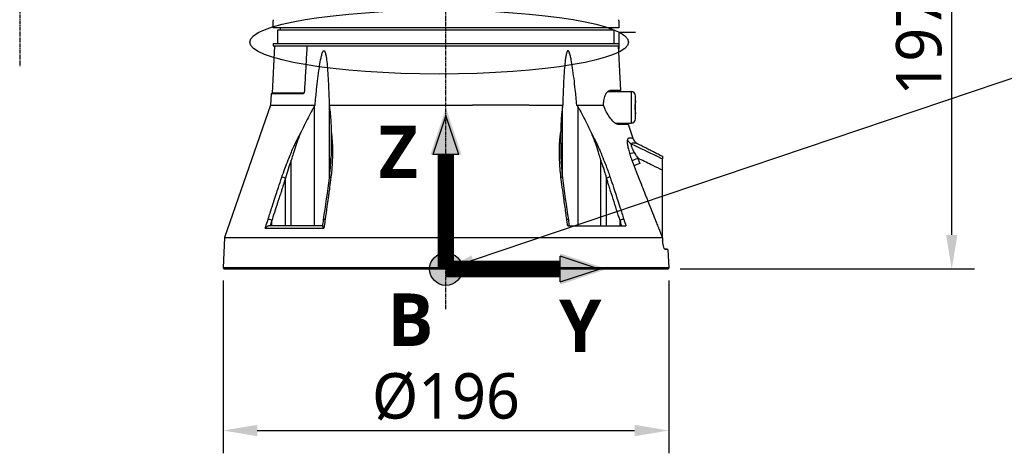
# Model space of a CAD drawing. Header units: millimetres. Extents: x 0 to 5219, y 0 to 2970.
# Tile 79 of 232: x 1860 to 2293, y 660 to 850. Entities that reach past the tile are written whole.
import ezdxf

# ---------------------------------------------------------------- set-up
doc = ezdxf.new("R2010")
doc.units = ezdxf.units.MM
doc.header["$LTSCALE"] = 0.2
doc.linetypes.add('CENTER2', pattern=[1.125, 0.75, -0.125, 0.125, -0.125])
for name, color, linetype in [('02_Center Line', 1, 'CENTER2'), ('07_Special Line2', 76, 'Continuous'), ('12_Before Rev.Num.', 5, 'Continuous'), ('13_After Rev.Num.', 6, 'Continuous')]:
    doc.layers.add(name, color=color, linetype=linetype)
doc.layers.add('14_Mark', color=7, linetype='Continuous', true_color=0xe03c31)
doc.styles.add('Rainbow-5.0 Style', font='malgunsl.ttf')
doc.dimstyles.new('Rainbow-5.0 Style', dxfattribs={"dimtxt": 4, "dimasz": 2.5, "dimexe": 1, "dimexo": 1, "dimgap": 1, "dimtad": 1, "dimdsep": 46, "dimtxsty": 'Rainbow-5.0 Style', "dimcen": 0, "dimclrd": 251, "dimclre": 251, "dimclrt": 7, "dimazin": 3, "dimtp": 0.1, "dimtm": 0.1, "dimtfac": 0.61, "dimtmove": 0, "dimatfit": 3, "dimfxl": 1, "dimlwd": -1, "dimlwe": -1, "dimarcsym": 1})
doc.dimstyles.new('Rainbow-5.0 Style$0', dxfattribs={"dimtxt": 4, "dimasz": 3, "dimexe": 2, "dimexo": 1, "dimgap": 0.8, "dimtad": 1, "dimzin": 9, "dimdsep": 46, "dimtxsty": 'Rainbow-5.0 Style', "dimcen": 0, "dimclrd": 251, "dimclre": 251, "dimclrt": 256, "dimadec": 1, "dimazin": 0, "dimtp": 0.1, "dimtm": 0.1, "dimtfac": 0.61, "dimtmove": 0, "dimatfit": 3, "dimfxl": 1, "dimlwd": -1, "dimlwe": -1, "dimarcsym": 1})

# ---------------------------------------------------------------- blocks, each defined once
blk = doc.blocks.new('A$Cff2b0858')
for p, q in [((-76, 106), (-76, 109)), ((76, 109), (76, 106)), ((76, 106), (-76, 106)), ((-74, 105), (74, 105)), ((-74, 99), (-74, 105)), ((-72.87, 106), (-72.89, 105)), ((72.87, 106), (72.89, 105)), ((74, 99), (74, 105)), ((-75.38, 98), (-76.47, 77.19)), ((-76, 99), (76, 99)), ((-76, 99), (-76, 98)), ((-76, 98), (76, 98)), ((75.79, 98), (76.82, 78.4)), ((76, 99), (76, 98)), ((76.82, 78.4), (72.08, 78.4)), ((-76.89, 77), (-77.15, 72.03)), ((-62.9, 77), (-76.89, 77)), ((-62.56, 77.19), (-76.47, 77.19)), ((71.12, 77.95), (81.4, 77.95)), ((81.4, 77.95), (81.4, 64.05)), ((83.4, 66.05), (83.4, 75.95)), ((-77.15, 72.03), (-97.38, 13.79)), ((-77.15, 72.03), (-57.57, 72.03)), ((-57.95, 71.39), (-57.95, 19)), ((-51.36, 72.03), (11.69, 72.03)), ((-51.26, 40.02), (-51.26, 71.39)), ((36.63, 72.03), (11.69, 72.03)), ((36.63, 72.03), (51.36, 72.03)), ((51.26, 40.02), (51.26, 71.39)), ((57.57, 72.03), (69.32, 72.03)), ((57.95, 71.39), (57.95, 19)), ((74.44, 64.05), (81.4, 64.05)), ((75.55, 63.6), (80.08, 63.6)), ((80.08, 63.6), (81.73, 58.85)), ((81.73, 58.85), (82.22, 57.42)), ((-68.07, 19), (-68.07, 47.76)), ((68.07, 47.76), (68.1, 47.7)), ((68.07, 19), (68.07, 47.76)), ((95.28, 13.76), (95.29, 48.34)), ((-50.12, 45.46), (-50.12, 45.46)), ((-70.65, 19), (-70.65, 39.92)), ((70.65, 19), (70.65, 39.92)), ((-51.26, 35.22), (-51.26, 35.22)), ((51.26, 35.21), (51.26, 35.22)), ((88.34, 31.01), (88.34, 31.01)), ((90.28, 26.1), (90.28, 26.1)), ((-79.48, 17.99), (-53.7, 17.99)), ((-54.21, 19), (-77.45, 19)), ((-76.56, 19), (-76.56, 21.4)), ((53.55, 19), (79.15, 19)), ((76.56, 19), (76.56, 21.4)), ((-97.38, 13.79), (-98.02, 0.5)), ((-97.38, 13.79), (95.2, 13.79)), ((95.28, 13.75), (95.28, 12.43)), ((96.39, 8.67), (96.57, 8.66)), ((97.63, 8.62), (97.43, 8.63)), ((97.63, 8.62), (98.02, 0.5)), ((-98.02, 0.5), (-97.55, 0)), ((98.02, 0.5), (-98.02, 0.5)), ((97.55, 0), (-97.55, 0)), ((-45.61, 0), (-45.61, 0)), ((-42.71, 0), (-42.71, 0)), ((-42.6, 0), (-42.6, 0)), ((26.98, 0), (26.98, 0)), ((43.67, 0), (43.67, 0)), ((57.69, 0), (57.69, 0)), ((98.02, 0.5), (97.55, 0))]:
    blk.add_line(p, q)
for centre, radius, start, end in [((-76.67, 77.2), 0.2, 270.0011, 357.0001), ((81.4, 75.95), 2, 0, 90), ((81.4, 66.05), 2, 270, 0), ((86, 58.73), 4, 199.1531, 242.944)]:
    blk.add_arc(centre, radius, start, end)
for centre, major_axis, ratio, start_param, end_param in [((-62.73, 77.2), (0, 0.2), 0.818123, 4.618617, 4.660003), ((83.47, 58.05), (3.83, -1.16), 0.925248, 3.818786, 4.47978), ((-65.04, 54.86), (-1.35, 0.65), 0.052115, 0.606922, 1.057336), ((-49.16, 54.86), (1.5, 0.1), 0.436719, 2.149999, 2.599873), ((49.16, 54.86), (-1.5, 0.09), 0.431477, 3.680016, 4.130429), ((65.27, 54.96), (1.1, 0.54), 0.051708, 5.11953, 5.637425), ((13.17, 31.41), (34.91, -89.99), 0.592261, 1.515827, 1.522233), ((84.3, 52.24), (-3.83, -1.16), 0.183199, 0.288362, 1.124417), ((85.53, 48.67), (-3.73, -1.4), 0.081475, 4.967599, 6.002006), ((86.37, 46.4), (-3.7, -1.34), 0.092176, 4.968203, 6.008214), ((-71.03, 39.88), (-1.42, 0.49), 0.108063, 4.48468, 5.706473), ((-49.77, 39.88), (-1.49, 0.17), 0.323016, 5.32621, 6.283185), ((49.77, 39.88), (1.49, 0.17), 0.323016, 0, 0.956975), ((71.03, 39.88), (-1.42, -0.49), 0.108063, 4.409098, 4.940203), ((71.03, 39.88), (-1.42, -0.49), 0.108063, 3.718305, 4.409098), ((-77.06, 21.37), (-1.43, 0.46), 0.133958, 4.39845, 5.717837), ((-52.35, 21.37), (-1.49, 0.21), 0.304914, 5.321029, 6.283185), ((52.35, 21.37), (1.49, 0.21), 0.304914, 0, 0.962156), ((77.06, 21.37), (-1.43, -0.46), 0.133958, 3.706941, 5.02644)]:
    blk.add_ellipse(centre, major_axis=major_axis, ratio=ratio, start_param=start_param, end_param=end_param)
for points, knots in [([(-76, 109.5), (-76, 109.5), (-76, 109.49), (-76, 109.47), (-76, 109.45), (-76, 109.43), (-76, 109.39), (-76, 109.36), (-76, 109.31), (-76, 109.26), (-76, 109.22), (-76, 109.16), (-76, 109.11), (-76, 109.07), (-76, 109.04), (-76, 109)], [0.5001155, 0.5001155, 0.5001155, 0.5001155, 0.6074687, 0.6074687, 0.6074687, 0.7149373, 0.7149373, 0.7149373, 0.8224074, 0.8224074, 0.8224074, 0.9298784, 0.9298784, 0.9298784, 1, 1, 1, 1]), ([(76, 109), (76, 109.06), (76, 109.11), (76, 109.17), (76, 109.22), (76, 109.27), (76, 109.31), (76, 109.36), (76, 109.39), (76, 109.42), (76, 109.45), (76, 109.48), (76, 109.49), (76, 109.5), (76, 109.5), (76, 109.5), (76, 109.5), (76, 109.5), (76, 109.5)], [0, 0, 0, 0, 0.1074687, 0.1074687, 0.1074687, 0.2149373, 0.2149373, 0.2149373, 0.3224073, 0.3224073, 0.3224073, 0.4298784, 0.4298784, 0.4298784, 0.5, 0.5, 0.5, 0.5001155, 0.5001155, 0.5001155, 0.5001155]), ([(-61.13, 98), (-61.21, 96.67), (-61.28, 95.34), (-61.36, 94.01), (-61.51, 91.35), (-61.67, 88.68), (-61.82, 86), (-61.97, 83.33), (-62.13, 80.65), (-62.28, 77.97)], [0.167015, 0.167015, 0.167015, 0.167015, 0.3333333, 0.3333333, 0.3333333, 0.6666667, 0.6666667, 0.6666667, 1, 1, 1, 1]), ([(-57.57, 72.03), (-57.35, 74.33), (-57.12, 76.6), (-56.53, 82.12), (-56.15, 85.32), (-55.53, 89.51), (-55.34, 90.69), (-55, 92.43), (-54.88, 93), (-54.61, 94.11), (-54.47, 94.64), (-54.18, 95.36), (-54.06, 95.62), (-53.88, 95.81), (-53.84, 95.85), (-53.75, 95.9), (-53.71, 95.91), (-53.63, 95.91), (-53.59, 95.9), (-53.51, 95.85), (-53.47, 95.81), (-53.3, 95.62), (-53.2, 95.36), (-52.96, 94.64), (-52.85, 94.11), (-52.65, 93), (-52.57, 92.43), (-52.35, 90.69), (-52.24, 89.51), (-51.89, 85.32), (-51.73, 82.12), (-51.5, 76.6), (-51.43, 74.33), (-51.36, 72.03)], [5.982106, 5.982106, 5.982106, 5.982106, 6.634304, 6.634304, 7.582061, 7.582061, 7.910092, 7.910092, 8.074107, 8.074107, 8.238122, 8.238122, 8.315339, 8.315339, 8.332718, 8.332718, 8.350096, 8.350096, 8.367475, 8.367475, 8.384853, 8.384853, 8.46207, 8.46207, 8.626085, 8.626085, 8.790101, 8.790101, 9.118131, 9.118131, 10.065889, 10.065889, 10.718087, 10.718087, 10.718087, 10.718087]), ([(57.57, 72.03), (57.35, 74.33), (57.12, 76.6), (56.53, 82.12), (56.15, 85.32), (55.53, 89.51), (55.34, 90.69), (55, 92.43), (54.88, 93), (54.61, 94.11), (54.47, 94.64), (54.18, 95.36), (54.06, 95.62), (53.88, 95.81), (53.84, 95.85), (53.75, 95.9), (53.71, 95.91), (53.63, 95.91), (53.59, 95.9), (53.51, 95.85), (53.47, 95.81), (53.3, 95.62), (53.2, 95.36), (52.96, 94.64), (52.85, 94.11), (52.65, 93), (52.57, 92.43), (52.35, 90.69), (52.24, 89.51), (51.89, 85.32), (51.73, 82.12), (51.5, 76.6), (51.43, 74.33), (51.36, 72.03)], [-10.718087, -10.718087, -10.718087, -10.718087, -10.065889, -10.065889, -9.118131, -9.118131, -8.790101, -8.790101, -8.626085, -8.626085, -8.46207, -8.46207, -8.384853, -8.384853, -8.367475, -8.367475, -8.350096, -8.350096, -8.332718, -8.332718, -8.315339, -8.315339, -8.238122, -8.238122, -8.074107, -8.074107, -7.910092, -7.910092, -7.582061, -7.582061, -6.634304, -6.634304, -5.982106, -5.982106, -5.982106, -5.982106]), ([(-62.28, 77.97), (-62.29, 77.86), (-62.31, 77.73), (-62.38, 77.49), (-62.43, 77.38), (-62.54, 77.2), (-62.61, 77.13), (-62.75, 77.02), (-62.83, 77), (-62.9, 77)], [-0.2992343, -0.2992343, -0.2992343, -0.2992343, -0.2640654, -0.2640654, -0.2263454, -0.2263454, -0.1886522, -0.1886522, -0.1510866, -0.1510866, -0.1510866, -0.1510866]), ([(69.32, 72.03), (69.32, 72.68), (69.37, 73.33), (69.6, 74.83), (69.82, 75.63), (70.34, 76.93), (70.68, 77.5), (71.39, 78.23), (71.75, 78.4), (72.08, 78.4)], [2.402015, 2.402015, 2.402015, 2.402015, 2.593529, 2.593529, 2.869661, 2.869661, 3.169907, 3.169907, 3.45599, 3.45599, 3.45599, 3.45599]), ([(83.4, 73.8), (83.4, 73.68), (83.38, 73.53), (83.3, 73.08), (83.25, 72.78), (83.16, 72.15), (83.13, 71.84), (83.1, 71.29), (83.1, 71.05), (83.11, 70.55), (83.12, 70.29), (83.18, 69.66), (83.24, 69.31), (83.33, 68.75), (83.37, 68.53), (83.4, 68.3), (83.4, 68.25), (83.4, 68.2)], [1.2268669, 1.2268669, 1.2268669, 1.2268669, 1.3235072, 1.3235072, 1.4458602, 1.4458602, 1.5462407, 1.5462407, 1.6187246, 1.6187246, 1.7008007, 1.7008007, 1.8260436, 1.8260436, 1.9370582, 1.9370582, 1.9761784, 1.9761784, 1.9761784, 1.9761784]), ([(-57.95, 71.39), (-58.1, 71.14), (-58.25, 70.89), (-59.64, 68.47), (-60.82, 66.21), (-62.54, 62.68), (-63.11, 61.46), (-63.67, 60.23)], [-6.98839, -6.98839, -6.98839, -6.98839, -6.901908, -6.901908, -6.146186, -6.146186, -5.758936, -5.758936, -5.758936, -5.758936]), ([(-51.26, 71.39), (-51.23, 71.14), (-51.19, 70.89), (-50.88, 68.47), (-50.69, 66.21), (-50.53, 62.68), (-50.49, 61.46), (-50.47, 60.23)], [10.331972, 10.331972, 10.331972, 10.331972, 10.418454, 10.418454, 11.174175, 11.174175, 11.561438, 11.561438, 11.561438, 11.561438]), ([(51.26, 71.39), (51.23, 71.14), (51.19, 70.89), (50.88, 68.47), (50.69, 66.21), (50.53, 62.68), (50.49, 61.47), (50.47, 60.24)], [-6.98839, -6.98839, -6.98839, -6.98839, -6.901908, -6.901908, -6.146186, -6.146186, -5.759883, -5.759883, -5.759883, -5.759883]), ([(57.95, 71.39), (58.1, 71.14), (58.25, 70.89), (59.64, 68.47), (60.82, 66.21), (62.54, 62.68), (63.11, 61.46), (63.67, 60.24)], [10.331972, 10.331972, 10.331972, 10.331972, 10.418454, 10.418454, 11.174175, 11.174175, 11.561016, 11.561016, 11.561016, 11.561016]), ([(75.55, 63.6), (75.44, 63.6), (75.33, 63.62), (74.81, 63.77), (74.31, 64.1), (73.22, 65.1), (72.64, 65.78), (71.58, 67.24), (71.02, 68.14), (70.05, 70.05), (69.62, 71.06), (69.32, 72.03)], [1.079754, 1.079754, 1.079754, 1.079754, 1.171769, 1.171769, 1.492557, 1.492557, 1.813345, 1.813345, 2.128853, 2.128853, 2.434967, 2.434967, 2.434967, 2.434967]), ([(-66.17, 55.35), (-65.77, 56.17), (-65.37, 57), (-64.95, 57.81), (-64.54, 58.62), (-64.11, 59.43), (-63.67, 60.23)], [0, 0, 0, 0, 0.499875, 0.499875, 0.499875, 1, 1, 1, 1]), ([(-63.67, 60.23), (-64.05, 59.4), (-64.42, 58.55), (-65.1, 56.86), (-65.44, 55.97), (-65.73, 55.11)], [0.0000001, 0.0000001, 0.0000001, 0.0000001, 0.2749921, 0.2749921, 0.5476443, 0.5476443, 0.5476443, 0.5476443]), ([(-50.47, 60.23), (-50.36, 59.43), (-50.28, 58.63), (-50.2, 57.81), (-50.13, 57), (-50.06, 56.18), (-50.01, 55.36)], [0, 0, 0, 0, 0.5005634, 0.5005634, 0.5005634, 1, 1, 1, 1]), ([(-50.47, 60.23), (-50.45, 59.4), (-50.45, 58.55), (-50.45, 56.86), (-50.45, 55.97), (-50.46, 55.12)], [-0.5445996, -0.5445996, -0.5445996, -0.5445996, -0.2712223, -0.2712223, -0.0000015, -0.0000015, -0.0000015, -0.0000015]), ([(50.01, 55.35), (50.06, 56.18), (50.13, 57), (50.2, 57.81), (50.28, 58.63), (50.36, 59.44), (50.47, 60.24)], [0, 0, 0, 0, 0.499876, 0.499876, 0.499876, 1, 1, 1, 1]), ([(50.47, 60.24), (50.45, 59.41), (50.45, 58.55), (50.45, 56.86), (50.45, 55.97), (50.46, 55.11)], [0.0000001, 0.0000001, 0.0000001, 0.0000001, 0.2754495, 0.2754495, 0.548569, 0.548569, 0.548569, 0.548569]), ([(63.67, 60.24), (64.05, 59.4), (64.42, 58.55), (65.1, 56.86), (65.43, 55.98), (65.73, 55.12)], [-0.542815, -0.542815, -0.542815, -0.542815, -0.2712747, -0.2712747, -0.0000024, -0.0000024, -0.0000024, -0.0000024]), ([(79.81, 56.74), (79.8, 56.71), (79.79, 56.68), (79.79, 56.65), (79.76, 56.55), (79.75, 56.43), (79.73, 56.3), (79.72, 56.16), (79.72, 56.02), (79.72, 55.87), (79.72, 55.71), (79.73, 55.54), (79.74, 55.35), (79.74, 55.3), (79.75, 55.24), (79.76, 55.18), (79.77, 55.07), (79.78, 54.96), (79.79, 54.84), (79.8, 54.81), (79.8, 54.77), (79.81, 54.74), (79.84, 54.51), (79.88, 54.26), (79.93, 53.99), (79.98, 53.72), (80.04, 53.43), (80.11, 53.11), (80.18, 52.79), (80.27, 52.44), (80.37, 52.07), (80.46, 51.71), (80.57, 51.34), (80.69, 50.93)], [0, 0, 0, 0, 0.033073, 0.033073, 0.033073, 0.156472, 0.156472, 0.156472, 0.278858, 0.278858, 0.278858, 0.399242, 0.399242, 0.399242, 0.434783, 0.434783, 0.434783, 0.5, 0.5, 0.5, 0.518952, 0.518952, 0.518952, 0.640378, 0.640378, 0.640378, 0.763037, 0.763037, 0.763037, 0.88506, 0.88506, 0.88506, 1, 1, 1, 1]), ([(82.22, 57.42), (82.22, 57.42), (82.2, 57.42), (82.15, 57.42), (82.12, 57.42), (82.09, 57.42), (82.05, 57.43), (82.03, 57.43), (82.01, 57.43), (81.98, 57.43), (81.97, 57.43), (81.96, 57.43), (81.95, 57.43), (81.94, 57.43), (81.92, 57.43), (81.91, 57.43), (81.88, 57.43), (81.84, 57.43), (81.8, 57.44), (81.78, 57.44), (81.76, 57.44), (81.73, 57.44), (81.71, 57.44), (81.68, 57.44), (81.66, 57.44), (81.57, 57.44), (81.48, 57.44), (81.4, 57.45), (81.38, 57.45), (81.36, 57.45), (81.34, 57.45), (81.33, 57.45), (81.32, 57.45), (81.31, 57.45), (81.3, 57.45), (81.3, 57.45), (81.28, 57.46), (81.24, 57.46), (81.21, 57.46), (81.19, 57.47), (81.18, 57.47), (81.17, 57.47), (81.16, 57.47), (81.16, 57.47), (81.16, 57.47), (81.16, 57.47), (81.15, 57.47), (81.15, 57.47), (81.15, 57.47), (81.15, 57.47), (81.15, 57.47), (81.15, 57.47), (81.15, 57.47), (81.15, 57.47), (81.15, 57.47), (81.1, 57.48), (81.04, 57.49), (80.98, 57.49), (80.96, 57.5), (80.93, 57.5), (80.9, 57.5), (80.88, 57.51), (80.87, 57.51), (80.85, 57.51), (80.84, 57.51), (80.83, 57.51), (80.81, 57.51), (80.76, 57.51), (80.72, 57.51), (80.68, 57.51), (80.66, 57.51), (80.64, 57.51), (80.62, 57.51), (80.61, 57.51), (80.6, 57.51), (80.57, 57.51), (80.49, 57.5), (80.39, 57.48), (80.29, 57.44), (80.25, 57.42), (80.2, 57.38), (80.15, 57.34), (80.13, 57.32), (80.1, 57.3), (80.08, 57.28), (80.06, 57.25), (80.03, 57.22), (80.01, 57.2), (79.99, 57.16), (79.94, 57.08), (79.9, 56.99), (79.86, 56.91), (79.83, 56.82), (79.81, 56.74)], [0, 0, 0, 0, 0.125, 0.125, 0.125, 0.1875, 0.1875, 0.1875, 0.21875, 0.21875, 0.21875, 0.234375, 0.234375, 0.234375, 0.25, 0.25, 0.25, 0.3125, 0.3125, 0.3125, 0.34375, 0.34375, 0.34375, 0.375, 0.375, 0.375, 0.5, 0.5, 0.5, 0.53125, 0.53125, 0.53125, 0.546875, 0.546875, 0.546875, 0.5625, 0.5625, 0.5625, 0.59375, 0.59375, 0.59375, 0.609375, 0.609375, 0.609375, 0.6171875, 0.6171875, 0.6171875, 0.6196289, 0.6196289, 0.6196289, 0.6220703, 0.6220703, 0.6220703, 0.625, 0.625, 0.625, 0.6875, 0.6875, 0.6875, 0.71875, 0.71875, 0.71875, 0.734375, 0.734375, 0.734375, 0.75, 0.75, 0.75, 0.78125, 0.78125, 0.78125, 0.796875, 0.796875, 0.796875, 0.8125, 0.8125, 0.8125, 0.875, 0.875, 0.875, 0.90625, 0.90625, 0.90625, 0.921875, 0.921875, 0.921875, 0.9375, 0.9375, 0.9375, 0.96875, 0.96875, 0.96875, 0.9999999, 0.9999999, 0.9999999, 0.9999999]), ([(-72.19, 40.38), (-71.31, 42.91), (-70.39, 45.44), (-69.39, 47.94), (-68.68, 49.73), (-67.93, 51.52), (-67.14, 53.28), (-66.82, 53.98), (-66.5, 54.67), (-66.17, 55.35)], [0, 0, 0, 0, 0.499826, 0.499826, 0.499826, 0.858832, 0.858832, 0.858832, 1, 1, 1, 1]), ([(-65.73, 55.11), (-66.16, 53.9), (-66.54, 52.69), (-67.26, 50.36), (-67.53, 49.44), (-67.81, 48.54), (-67.87, 48.35), (-67.98, 48.03), (-68.03, 47.89), (-68.07, 47.76)], [0.0000003, 0.0000003, 0.0000003, 0.0000003, 0.385971, 0.385971, 0.7217999, 0.7217999, 0.8108706, 0.8108706, 0.8732307, 0.8732307, 0.8732307, 0.8732307]), ([(-50.46, 55.12), (-50.48, 53.93), (-50.5, 52.67), (-50.55, 50.32), (-50.58, 49.38), (-50.6, 48.68), (-50.6, 48.67), (-50.6, 48.67)], [-0.5643199, -0.5643199, -0.5643199, -0.5643199, -0.3213467, -0.3213467, -0.0964507, -0.0964507, -0.0954746, -0.0954746, -0.0954746, -0.0954746]), ([(-50.01, 55.36), (-49.98, 54.78), (-49.95, 54.19), (-49.93, 53.6), (-49.91, 52.99), (-49.9, 52.37), (-49.9, 51.75), (-49.89, 50.5), (-49.92, 49.25), (-49.98, 47.99), (-50.04, 46.52), (-50.13, 45.05), (-50.26, 43.57), (-50.35, 42.51), (-50.46, 41.44), (-50.58, 40.38)], [0, 0, 0, 0, 0.1198746, 0.1198746, 0.1198746, 0.2457225, 0.2457225, 0.2457225, 0.4973048, 0.4973048, 0.4973048, 0.7896386, 0.7896386, 0.7896386, 1, 1, 1, 1]), ([(50.58, 40.38), (50.29, 42.91), (50.09, 45.43), (49.98, 47.94), (49.87, 50.44), (49.86, 52.92), (50.01, 55.35)], [0, 0, 0, 0, 0.499739, 0.499739, 0.499739, 1, 1, 1, 1]), ([(50.46, 55.11), (50.48, 53.9), (50.5, 52.69), (50.55, 50.36), (50.58, 49.43), (50.6, 48.72), (50.6, 48.71), (50.6, 48.7)], [0.0000003, 0.0000003, 0.0000003, 0.0000003, 0.3859946, 0.3859946, 0.7222348, 0.7222348, 0.7268017, 0.7268017, 0.7268017, 0.7268017]), ([(65.73, 55.12), (66.14, 53.95), (66.55, 52.66), (67.27, 50.34), (67.53, 49.45), (67.82, 48.53), (67.88, 48.34), (67.98, 48.02), (68.03, 47.89), (68.07, 47.76)], [-0.5896878, -0.5896878, -0.5896878, -0.5896878, -0.3346623, -0.3346623, -0.1007953, -0.1007953, -0.0408483, -0.0408483, 0, 0, 0, 0]), ([(66.17, 55.36), (66.45, 54.78), (66.72, 54.19), (66.99, 53.6), (67.27, 52.99), (67.55, 52.37), (67.82, 51.75), (68.36, 50.5), (68.87, 49.25), (69.37, 47.99), (70.08, 46.21), (70.76, 44.42), (71.4, 42.62)], [0, 0, 0, 0, 0.1198668, 0.1198668, 0.1198668, 0.2457072, 0.2457072, 0.2457072, 0.4972778, 0.4972778, 0.4972778, 0.8526404, 0.8526404, 0.8526404, 0.8526404]), ([(81.54, 54.87), (81.47, 54.77), (81.44, 54.63), (81.45, 54.44), (81.45, 54.25), (81.49, 54.05), (81.58, 53.74), (81.67, 53.44), (81.79, 53.12), (82, 52.67), (82.21, 52.22), (82.49, 51.69), (82.84, 51.11)], [0, 0, 0, 0, 0.25, 0.25, 0.25, 0.5, 0.5, 0.5, 0.75, 0.75, 0.75, 1, 1, 1, 1]), ([(84.18, 55.17), (84.18, 55.17), (84.18, 55.17), (84.18, 55.17), (84.18, 55.17), (84.17, 55.17), (84.15, 55.17), (84.14, 55.17), (84.12, 55.17), (84.1, 55.17), (84.1, 55.17), (84.1, 55.17), (84.1, 55.17), (84.08, 55.17), (84.06, 55.18), (84.03, 55.18), (84.02, 55.18), (84.01, 55.18), (84, 55.18), (83.98, 55.18), (83.97, 55.18), (83.95, 55.18), (83.94, 55.18), (83.94, 55.18), (83.93, 55.18), (83.92, 55.18), (83.91, 55.18), (83.89, 55.18), (83.88, 55.19), (83.86, 55.19), (83.85, 55.19), (83.82, 55.19), (83.79, 55.19), (83.75, 55.19), (83.72, 55.19), (83.69, 55.2), (83.65, 55.2), (83.63, 55.2), (83.61, 55.2), (83.59, 55.2), (83.58, 55.2), (83.56, 55.2), (83.55, 55.2), (83.52, 55.2), (83.48, 55.2), (83.45, 55.21), (83.41, 55.21), (83.38, 55.21), (83.35, 55.21), (83.34, 55.21), (83.32, 55.21), (83.31, 55.21), (83.29, 55.21), (83.27, 55.21), (83.25, 55.22), (83.22, 55.22), (83.2, 55.22), (83.17, 55.22), (83.17, 55.22), (83.16, 55.22), (83.15, 55.22), (83.14, 55.23), (83.12, 55.23), (83.11, 55.23), (83.09, 55.23), (83.07, 55.23), (83.05, 55.24), (83.05, 55.24), (83.05, 55.24), (83.05, 55.24), (83.01, 55.24), (82.97, 55.25), (82.93, 55.25), (82.92, 55.26), (82.9, 55.26), (82.88, 55.26), (82.85, 55.26), (82.82, 55.27), (82.79, 55.27), (82.79, 55.27), (82.79, 55.27), (82.78, 55.27), (82.75, 55.28), (82.72, 55.28), (82.68, 55.29), (82.66, 55.29), (82.65, 55.29), (82.63, 55.29), (82.56, 55.3), (82.49, 55.3), (82.43, 55.3), (82.43, 55.3), (82.43, 55.3), (82.42, 55.3), (82.39, 55.3), (82.34, 55.3), (82.29, 55.3), (82.26, 55.3), (82.23, 55.3), (82.2, 55.29), (82.17, 55.29), (82.15, 55.29), (82.11, 55.28), (82.06, 55.27), (82.03, 55.26), (82, 55.25), (81.98, 55.25), (81.97, 55.25), (81.96, 55.24), (81.96, 55.24), (81.95, 55.24), (81.95, 55.24), (81.95, 55.24), (81.94, 55.24), (81.94, 55.23), (81.88, 55.21), (81.83, 55.19), (81.78, 55.15), (81.76, 55.14), (81.74, 55.12), (81.72, 55.11), (81.65, 55.04), (81.59, 54.97), (81.54, 54.89), (81.54, 54.88), (81.54, 54.88), (81.54, 54.87)], [0.0000168, 0.0000168, 0.0000168, 0.0000168, 0.0203023, 0.0203023, 0.0203023, 0.0754814, 0.0754814, 0.0754814, 0.125, 0.125, 0.125, 0.1255, 0.1255, 0.1255, 0.170881, 0.170881, 0.170881, 0.1875, 0.1875, 0.1875, 0.2121861, 0.2121861, 0.2121861, 0.21875, 0.21875, 0.21875, 0.234375, 0.234375, 0.234375, 0.25, 0.25, 0.25, 0.2982721, 0.2982721, 0.2982721, 0.3445301, 0.3445301, 0.3445301, 0.375, 0.375, 0.375, 0.3939691, 0.3939691, 0.3939691, 0.4409288, 0.4409288, 0.4409288, 0.4846804, 0.4846804, 0.4846804, 0.5, 0.5, 0.5, 0.5276863, 0.5276863, 0.5276863, 0.5625, 0.5625, 0.5625, 0.5728198, 0.5728198, 0.5728198, 0.59375, 0.59375, 0.59375, 0.6233696, 0.6233696, 0.6233696, 0.625, 0.625, 0.625, 0.6683553, 0.6683553, 0.6683553, 0.6875, 0.6875, 0.6875, 0.7155288, 0.7155288, 0.7155288, 0.71875, 0.71875, 0.71875, 0.75, 0.75, 0.75, 0.7616806, 0.7616806, 0.7616806, 0.8097504, 0.8097504, 0.8097504, 0.8125, 0.8125, 0.8125, 0.84375, 0.84375, 0.84375, 0.859375, 0.859375, 0.859375, 0.875, 0.875, 0.875, 0.890625, 0.890625, 0.890625, 0.8984375, 0.8984375, 0.8984375, 0.9023437, 0.9023437, 0.9023437, 0.90625, 0.90625, 0.90625, 0.9375, 0.9375, 0.9375, 0.9500091, 0.9500091, 0.9500091, 0.9971279, 0.9971279, 0.9971279, 0.9999997, 0.9999997, 0.9999997, 0.9999997]), ([(95.29, 48.34), (94.52, 48.7), (93.76, 49.06), (92.99, 49.42), (89.17, 51.22), (85.35, 53.03), (81.54, 54.87)], [0, 0, 0, 0, 0.1670722, 0.1670722, 0.1670722, 0.9999999, 0.9999999, 0.9999999, 0.9999999]), ([(84.18, 55.17), (84.56, 54.98), (85.6, 54.45), (87.31, 53.58), (89.3, 52.56), (91.3, 51.55), (93.29, 50.53), (94.62, 49.86), (95.29, 49.52)], [0, 0, 0, 0, 0.101568, 0.28125, 0.460931, 0.640613, 0.820295, 1, 1, 1, 1]), ([(-68.07, 47.76), (-68.54, 46.46), (-68.98, 45.16), (-69.84, 42.55), (-70.25, 41.24), (-70.65, 39.92)], [0, 0, 0, 0, 0.4162532, 0.4162532, 0.8334528, 0.8334528, 0.8334528, 0.8334528]), ([(80.69, 50.93), (80.8, 50.58), (80.91, 50.22), (81.04, 49.85), (81.16, 49.47), (81.3, 49.09), (81.44, 48.68), (81.59, 48.28), (81.75, 47.85), (81.92, 47.41)], [0.0000089, 0.0000089, 0.0000089, 0.0000089, 0.3333333, 0.3333333, 0.3333333, 0.6666667, 0.6666667, 0.6666667, 1, 1, 1, 1]), ([(82.84, 51.11), (82.98, 50.88), (83.14, 50.61), (83.31, 50.35), (83.4, 50.22), (83.49, 50.08), (83.57, 49.95), (83.66, 49.81), (83.75, 49.67), (83.85, 49.52), (84.04, 49.25), (84.25, 48.94), (84.48, 48.61)], [0, 0, 0, 0, 0.328885, 0.328885, 0.328885, 0.5, 0.5, 0.5, 0.673833, 0.673833, 0.673833, 1, 1, 1, 1]), ([(95.29, 43.37), (93.84, 44.07), (92.43, 44.76), (91.04, 45.43), (89, 46.42), (87.01, 47.38), (85.08, 48.32), (84.88, 48.42), (84.68, 48.52), (84.48, 48.61)], [0, 0, 0, 0, 0.3806895, 0.3806895, 0.3806895, 0.9413102, 0.9413102, 0.9413102, 1, 1, 1, 1]), ([(95.29, 49.52), (95.29, 49.52), (95.29, 49.51), (95.29, 49.49), (95.29, 49.48), (95.29, 49.45), (95.29, 49.42), (95.29, 49.38), (95.29, 49.34), (95.29, 49.29), (95.29, 49.29), (95.29, 49.29), (95.29, 49.29), (95.29, 49.23), (95.29, 49.17), (95.29, 49.11), (95.29, 49.08), (95.29, 49.06), (95.29, 49.02), (95.29, 48.99), (95.29, 48.95), (95.29, 48.89), (95.29, 48.8), (95.29, 48.66), (95.29, 48.34)], [0, 0, 0, 0, 0.167585, 0.167585, 0.167585, 0.335224, 0.335224, 0.335224, 0.5, 0.5, 0.5, 0.502873, 0.502873, 0.502873, 0.670529, 0.670529, 0.670529, 0.75, 0.75, 0.75, 0.838181, 0.838181, 0.838181, 1, 1, 1, 1]), ([(68.3, 47.12), (68.38, 46.91), (68.46, 46.66), (68.61, 46.22), (68.69, 46), (68.75, 45.82), (68.8, 45.67), (68.83, 45.6), (68.85, 45.53), (68.87, 45.47), (68.89, 45.41), (68.89, 45.4), (68.92, 45.33), (69.03, 45.01), (69.13, 44.71), (69.23, 44.41), (69.28, 44.26), (69.33, 44.11), (69.38, 43.96), (69.43, 43.82), (69.48, 43.64), (69.52, 43.53), (69.59, 43.31), (69.68, 43.05), (69.77, 42.75), (69.87, 42.45), (69.96, 42.15), (70.1, 41.73), (70.16, 41.52), (70.22, 41.34), (70.27, 41.19), (70.29, 41.11), (70.31, 41.04), (70.33, 40.98), (70.35, 40.92), (70.35, 40.91), (70.38, 40.83), (70.48, 40.5), (70.56, 40.22), (70.65, 39.92)], [0.0000001, 0.0000001, 0.0000001, 0.0000001, 0.125, 0.125, 0.125, 0.1875, 0.1875, 0.1875, 0.21875, 0.21875, 0.21875, 0.25, 0.25, 0.25, 0.375, 0.375, 0.375, 0.4375, 0.4375, 0.4375, 0.5, 0.5, 0.5, 0.625, 0.625, 0.625, 0.75, 0.75, 0.75, 0.8125, 0.8125, 0.8125, 0.84375, 0.84375, 0.84375, 0.875, 0.875, 0.875, 1, 1, 1, 1]), ([(81.92, 47.41), (82.01, 47.17), (82.11, 46.93), (82.2, 46.68), (82.3, 46.44), (82.39, 46.19), (82.49, 45.95), (82.58, 45.7), (82.68, 45.45), (82.78, 45.2)], [0, 0, 0, 0, 0.3333333, 0.3333333, 0.3333333, 0.6666667, 0.6666667, 0.6666667, 1, 1, 1, 1]), ([(82.78, 45.2), (84.03, 41.98), (85.16, 39.07), (86.19, 36.46), (86.7, 35.16), (87.18, 33.94), (87.63, 32.79), (87.86, 32.21), (88.08, 31.66), (88.29, 31.12), (88.4, 30.85), (88.5, 30.59), (88.6, 30.33), (88.66, 30.2), (88.71, 30.08), (88.76, 29.95), (88.81, 29.82), (88.84, 29.74), (88.91, 29.57), (89.95, 26.94), (90.97, 24.37), (92.03, 21.71), (92.29, 21.05), (92.56, 20.38), (92.82, 19.72), (92.96, 19.39), (93.09, 19.06), (93.22, 18.73), (93.29, 18.56), (93.35, 18.4), (93.42, 18.23), (93.45, 18.15), (93.49, 18.07), (93.52, 17.98), (93.55, 17.9), (93.57, 17.84), (93.62, 17.73), (93.79, 17.3), (93.95, 16.91), (94.08, 16.58), (94.15, 16.41), (94.21, 16.26), (94.26, 16.12), (94.29, 16.05), (94.32, 15.98), (94.34, 15.92), (94.36, 15.89), (94.37, 15.86), (94.38, 15.83), (94.39, 15.8), (94.39, 15.79), (94.42, 15.74), (94.51, 15.52), (94.58, 15.32), (94.65, 15.16), (94.68, 15.07), (94.71, 15), (94.74, 14.93), (94.75, 14.89), (94.77, 14.86), (94.78, 14.83), (94.79, 14.8), (94.79, 14.8), (94.82, 14.74), (94.86, 14.63), (94.9, 14.54), (94.93, 14.45), (94.95, 14.41), (94.96, 14.37), (94.98, 14.34), (94.99, 14.3), (94.99, 14.3), (95.02, 14.24), (95.06, 14.13), (95.07, 14.1), (95.12, 14), (95.15, 13.91), (95.18, 13.84), (95.28, 13.75)], [0.0000016, 0.0000016, 0.0000016, 0.0000016, 0.25, 0.25, 0.25, 0.375, 0.375, 0.375, 0.4375, 0.4375, 0.4375, 0.46875, 0.46875, 0.46875, 0.484375, 0.484375, 0.484375, 0.5, 0.5, 0.5, 0.75, 0.75, 0.75, 0.8125, 0.8125, 0.8125, 0.84375, 0.84375, 0.84375, 0.859375, 0.859375, 0.859375, 0.8671875, 0.8671875, 0.8671875, 0.875, 0.875, 0.875, 0.90625, 0.90625, 0.90625, 0.921875, 0.921875, 0.921875, 0.9296875, 0.9296875, 0.9296875, 0.9335938, 0.9335938, 0.9335938, 0.9375, 0.9375, 0.9375, 0.953125, 0.953125, 0.953125, 0.9609375, 0.9609375, 0.9609375, 0.9648438, 0.9648438, 0.9648438, 0.96875, 0.96875, 0.96875, 0.9765625, 0.9765625, 0.9765625, 0.9804688, 0.9804688, 0.9804688, 0.984375, 0.984375, 0.984375, 0.9921875, 0.9921875, 0.9921875, 0.99842, 0.99842, 0.99842, 0.99842]), ([(-78.23, 21.86), (-77.64, 23.68), (-77.04, 25.51), (-76.45, 27.34), (-76.04, 28.6), (-75.63, 29.86), (-75.23, 31.12), (-75.04, 31.68), (-74.86, 32.25), (-74.68, 32.81), (-74.36, 33.79), (-74.04, 34.77), (-73.72, 35.75), (-73.22, 37.29), (-72.72, 38.84), (-72.19, 40.38)], [0, 0, 0, 0, 0.295731, 0.295731, 0.295731, 0.499995, 0.499995, 0.499995, 0.591463, 0.591463, 0.591463, 0.749983, 0.749983, 0.749983, 1, 1, 1, 1]), ([(-70.65, 39.92), (-70.84, 39.31), (-71.02, 38.7), (-71.38, 37.48), (-71.57, 36.87), (-71.89, 35.83), (-72.01, 35.46), (-72.31, 34.5), (-72.49, 33.96), (-72.9, 32.69), (-73.14, 31.97), (-73.44, 31.03), (-73.55, 30.7), (-73.62, 30.47), (-73.69, 30.28), (-74.66, 27.27), (-75.57, 24.46), (-76.5, 21.57), (-76.53, 21.49), (-76.56, 21.4)], [0, 0, 0, 0, 0.192031, 0.192031, 0.384909, 0.384909, 0.522423, 0.522423, 0.70214, 0.70214, 0.941762, 0.941762, 1.012905, 1.012905, 1.368312, 1.368312, 6.545985, 6.545985, 6.697091, 6.697091, 6.697091, 6.697091]), ([(-50.58, 40.38), (-50.76, 38.84), (-50.97, 37.29), (-51.19, 35.75), (-51.32, 34.84), (-51.45, 33.92), (-51.57, 33.01), (-51.66, 32.38), (-51.75, 31.75), (-51.84, 31.12), (-52.02, 29.89), (-52.19, 28.66), (-52.36, 27.43), (-52.63, 25.57), (-52.89, 23.72), (-53.15, 21.86)], [0, 0, 0, 0, 0.250016, 0.250016, 0.250016, 0.398143, 0.398143, 0.398143, 0.500005, 0.500005, 0.500005, 0.699072, 0.699072, 0.699072, 1, 1, 1, 1]), ([(53.15, 21.86), (53.02, 22.8), (52.88, 23.74), (52.75, 24.69), (52.45, 26.83), (52.15, 28.98), (51.84, 31.12), (51.62, 32.66), (51.4, 34.21), (51.19, 35.75), (51.17, 35.83), (51.16, 35.92), (51.15, 36), (50.95, 37.46), (50.75, 38.92), (50.58, 40.38)], [0, 0, 0, 0, 0.152677, 0.152677, 0.152677, 0.499986, 0.499986, 0.499986, 0.749983, 0.749983, 0.749983, 0.763385, 0.763385, 0.763385, 1, 1, 1, 1]), ([(71.4, 37.47), (71.23, 38.02), (71.06, 38.58), (70.89, 39.13), (70.81, 39.4), (70.73, 39.66), (70.65, 39.92)], [0.8672896, 0.8672896, 0.8672896, 0.8672896, 0.9572706, 0.9572706, 0.9572706, 1, 1, 1, 1]), ([(72.19, 40.38), (72.72, 38.84), (73.22, 37.29), (73.72, 35.75), (74.08, 34.65), (74.44, 33.54), (74.8, 32.44), (74.94, 32), (75.08, 31.56), (75.23, 31.12), (75.66, 29.8), (76.08, 28.47), (76.51, 27.15), (77.09, 25.38), (77.66, 23.62), (78.23, 21.86)], [0, 0, 0, 0, 0.250019, 0.250019, 0.250019, 0.428779, 0.428779, 0.428779, 0.500005, 0.500005, 0.500005, 0.71439, 0.71439, 0.71439, 1, 1, 1, 1]), ([(76.56, 21.4), (75.56, 24.49), (74.56, 27.58), (73.57, 30.66), (73.07, 32.21), (72.56, 33.76), (72.07, 35.31), (71.84, 36.03), (71.62, 36.75), (71.4, 37.47)], [0, 0, 0, 0, 0.5, 0.5, 0.5, 0.7507455, 0.7507455, 0.7507455, 0.8672896, 0.8672896, 0.8672896, 0.8672896]), ([(-79.48, 17.99), (-79.17, 18.94), (-78.87, 19.88), (-78.56, 20.82), (-78.45, 21.17), (-78.34, 21.51), (-78.23, 21.86)], [0, 0, 0, 0, 0.731791, 0.731791, 0.731791, 1, 1, 1, 1]), ([(-53.15, 21.86), (-53.28, 20.91), (-53.42, 19.97), (-53.55, 19.03), (-53.6, 18.68), (-53.65, 18.34), (-53.7, 17.99)], [0, 0, 0, 0, 0.731794, 0.731794, 0.731794, 1, 1, 1, 1]), ([(53.55, 19), (53.47, 19.61), (53.38, 20.21), (53.3, 20.82), (53.25, 21.17), (53.2, 21.51), (53.15, 21.86)], [0, 0, 0, 0, 0.637195, 0.637195, 0.637195, 1, 1, 1, 1]), ([(-77.45, 19), (-77.63, 19), (-77.82, 18.97), (-78.21, 18.86), (-78.41, 18.77), (-78.77, 18.58), (-78.93, 18.48), (-79.22, 18.25), (-79.36, 18.12), (-79.48, 18), (-79.48, 17.99), (-79.48, 17.99)], [0.000001, 0.000001, 0.000001, 0.000001, 0.0570155, 0.0570155, 0.1206061, 0.1206061, 0.1807381, 0.1807381, 0.239696, 0.239696, 0.2404159, 0.2404159, 0.2404159, 0.2404159]), ([(-77.02, 19), (-76.97, 19.37), (-76.91, 19.79), (-76.81, 20.38), (-76.77, 20.61), (-76.67, 21.03), (-76.63, 21.17), (-76.59, 21.31)], [0.000001, 0.000001, 0.000001, 0.000001, 0.1122745, 0.1122745, 0.17648, 0.17648, 0.2367155, 0.2367155, 0.2367155, 0.2367155]), ([(-76.56, 21.4), (-76.56, 21.39), (-76.57, 21.37), (-76.58, 21.34), (-76.58, 21.32), (-76.59, 21.31)], [0, 0, 0, 0, 0.00568081, 0.00568081, 0.01137127, 0.01137127, 0.01137127, 0.01137127]), ([(-53.7, 17.99), (-53.7, 17.99), (-53.7, 18), (-53.8, 18.12), (-53.88, 18.25), (-54.03, 18.48), (-54.09, 18.58), (-54.18, 18.77), (-54.21, 18.86), (-54.22, 18.93), (-54.22, 18.93), (-54.21, 18.94)], [-0.0007263, -0.0007263, -0.0007263, -0.0007263, 0, 0, 0.0594766, 0.0594766, 0.1201375, 0.1201375, 0.1842876, 0.1842876, 0.1946755, 0.1946755, 0.1946755, 0.1946755]), ([(76.56, 21.4), (76.61, 21.25), (76.66, 21.1), (76.76, 20.65), (76.8, 20.42), (76.91, 19.83), (76.97, 19.38), (77.02, 19)], [0, 0, 0, 0, 0.0488335, 0.0488335, 0.0915095, 0.0915095, 0.1713664, 0.1713664, 0.1713664, 0.1713664]), ([(96.39, 8.67), (96.38, 8.67), (96.38, 8.67), (96.27, 8.69), (96.15, 8.82), (95.91, 9.32), (95.78, 9.69), (95.57, 10.51), (95.47, 11.02), (95.35, 11.86), (95.31, 12.14), (95.28, 12.43)], [0.6897537, 0.6897537, 0.6897537, 0.6897537, 0.7040014, 0.7040014, 0.8899889, 0.8899889, 1.0759765, 1.0759765, 1.2524435, 1.2524435, 1.3381663, 1.3381663, 1.3381663, 1.3381663]), ([(97.14, 8.68), (97.23, 8.68), (97.31, 8.66), (97.4, 8.64), (97.42, 8.64), (97.45, 8.63)], [-0.9843036, -0.9843036, -0.9843036, -0.9843036, -0.7195607, -0.7195607, -0.6060647, -0.6060647, -0.6060647, -0.6060647]), ([(97.63, 8.62), (97.63, 8.62), (97.54, 8.62), (97.28, 8.65), (97.17, 8.66), (96.88, 8.65), (96.73, 8.63), (96.57, 8.66)], [-1.174947, -1.174947, -1.174947, -1.174947, -0.604639, -0.604639, -0.322164, -0.322164, -0.000006, -0.000006, -0.000006, -0.000006])]:
    blk.add_open_spline(points, degree=3, knots=knots)
for points in [[(-62.56, 77.19), (-62.56, 77.19), (-62.56, 77.19), (-62.56, 77.19)], [(-57.95, 71.39), (-57.83, 71.61), (-57.7, 71.82), (-57.57, 72.03)], [(-51.36, 72.03), (-51.33, 71.82), (-51.29, 71.61), (-51.26, 71.39)], [(51.36, 72.03), (51.33, 71.82), (51.29, 71.61), (51.26, 71.39)], [(57.95, 71.39), (57.83, 71.61), (57.7, 71.82), (57.57, 72.03)], [(63.67, 60.24), (64.54, 58.64), (65.37, 57.01), (66.17, 55.36)], [(-51.26, 40.06), (-50.93, 42.95), (-50.7, 45.83), (-50.6, 48.67)], [(50.6, 48.7), (50.7, 45.85), (50.92, 42.95), (51.26, 40.06)], [(84.48, 48.61), (84.57, 48.37), (84.76, 47.88), (85.04, 47.14), (85.22, 46.64), (85.31, 46.39)], [(-53.84, 21.58), (-52.96, 27.74), (-51.96, 33.92), (-51.26, 40.06)], [(51.26, 40.06), (51.96, 33.92), (52.96, 27.74), (53.84, 21.58)], [(71.4, 42.62), (71.67, 41.87), (71.93, 41.12), (72.19, 40.38)], [(78.23, 21.86), (78.54, 20.91), (78.85, 19.95), (79.15, 19)], [(-76.59, 21.31), (-76.84, 20.54), (-77.09, 19.77), (-77.33, 19)], [(-54.21, 18.94), (-54.09, 19.82), (-53.96, 20.7), (-53.84, 21.58)], [(53.84, 21.58), (53.96, 20.72), (54.08, 19.86), (54.21, 19)], [(77.33, 19), (77.07, 19.8), (76.82, 20.6), (76.56, 21.4)], [(96.28, 8.72), (96.56, 8.71), (96.85, 8.7), (97.14, 8.68)], [(96.33, 8.68), (96.61, 8.67), (96.88, 8.66), (97.15, 8.65)], [(97.42, 8.63), (97.49, 8.63), (97.56, 8.63), (97.63, 8.63)], [(97.63, 8.63), (97.63, 8.63), (97.63, 8.62), (97.63, 8.62)]]:
    blk.add_open_spline(points, degree=3)
at = {"layer": '02_Center Line', "ltscale": 11.288275}
for p, q in [((-187.5, 896.49), (-187.5, 88.97)), ((0, -17.62), (0, 302.13))]:
    blk.add_line(p, q, dxfattribs=at)
blk = doc.blocks.new('*D111')
at = {"color": 251, "linetype": 'ByBlock', "transparency": 16777216}
for p, q in [((1949.46, 735.9), (1949.46, 659.95)), ((2145.46, 735.9), (2145.46, 659.95)), ((1964.46, 669.95), (2130.46, 669.95))]:
    blk.add_line(p, q, dxfattribs=at)
at = {"color": 251, "transparency": 16777216}
for points in [[(1964.46, 672.45), (1964.46, 667.45), (1949.46, 669.95)], [(2130.46, 672.45), (2130.46, 667.45), (2145.46, 669.95)]]:
    blk.add_solid(points, dxfattribs=at)
at = {"layer": 'Defpoints', "color": 0, "transparency": 16777216}
for p in [(1949.46, 740.9), (2145.46, 740.9), (2145.46, 669.95)]:
    blk.add_point(p, dxfattribs=at)
at = {"transparency": 16777216, "insert": (2047.46, 684.73), "char_height": 20, "attachment_point": 5, "style": 'Rainbow-5.0 Style'}
blk.add_mtext('%%c196', dxfattribs=at)
blk = doc.blocks.new('*D120')
at = {"color": 251, "linetype": 'ByBlock', "transparency": 16777216}
for p, q in [((2131.07, 937.9), (2279.94, 937.9)), ((2269.94, 755.9), (2269.94, 922.9)), ((2150.46, 740.9), (2279.94, 740.9))]:
    blk.add_line(p, q, dxfattribs=at)
at = {"color": 251, "transparency": 16777216}
for points in [[(2267.44, 922.9), (2272.44, 922.9), (2269.94, 937.9)], [(2267.44, 755.9), (2272.44, 755.9), (2269.94, 740.9)]]:
    blk.add_solid(points, dxfattribs=at)
at = {"layer": 'Defpoints', "color": 0, "transparency": 16777216}
for p in [(2126.07, 937.9), (2269.94, 937.9), (2145.46, 740.9)]:
    blk.add_point(p, dxfattribs=at)
at = {"transparency": 16777216, "insert": (2255.55, 839.4), "char_height": 20, "attachment_point": 5, "rotation": 90, "style": 'Rainbow-5.0 Style'}
blk.add_mtext('197', dxfattribs=at)
blk = doc.blocks.new('A$C8cf810bf')
for q in [(9.58, 191.66), (16.95, 184.29)]:
    blk.add_line((9.58, 184.29), q)
blk.add_ellipse((14, 105.26), major_axis=(0, 83.3), ratio=0.168129)
blk = doc.blocks.new('A$Cc30e0e7f')
at = {"layer": '07_Special Line2'}
blk.add_hatch(color=256, dxfattribs=at).paths.add_polyline_path([(49.16, 0), (34.9, 4.75), (34.9, -4.75)])
at = {"layer": '12_Before Rev.Num.'}
blk.add_hatch(color=256, dxfattribs=at).paths.add_polyline_path([(0, 49.16), (-4.75, 34.9), (4.75, 34.9)])
at = {"layer": '14_Mark'}
h = blk.add_hatch(color=256, dxfattribs=at)
h.dxf.hatch_style = 1
h.paths.add_polyline_path([(5, 0, 1), (-5, 0, 1)])
at = {"layer": '07_Special Line2'}
for p, q in [((34.9, -3.96), (34.9, 3.96)), ((46.78, 0), (34.9, 3.96)), ((34.9, -3.96), (46.78, 0))]:
    blk.add_line(p, q, dxfattribs=at)
at = {"layer": '07_Special Line2', "const_width": 5}
blk.add_lwpolyline([(34.9, 0), (0, 0)], dxfattribs=at)
at = {"layer": '12_Before Rev.Num.'}
for p, q in [((0, 46.78), (-3.96, 34.9)), ((3.96, 34.9), (0, 46.78)), ((3.96, 34.9), (-3.96, 34.9))]:
    blk.add_line(p, q, dxfattribs=at)
at = {"layer": '12_Before Rev.Num.', "const_width": 5}
blk.add_lwpolyline([(0, 34.9), (0, 0)], dxfattribs=at)
at = {"layer": '14_Mark'}
blk.add_circle((0, 0), 5, dxfattribs=at)
at = {"layer": '07_Special Line2', "insert": (34.53, -17.31), "char_height": 16, "attachment_point": 4, "style": 'Rainbow-5.0 Style'}
blk.add_mtext('{\\fMalgun Gothic Semilight|b1|i0|c129|p50;Y}', dxfattribs=at)
at = {"layer": '12_Before Rev.Num.', "insert": (-20.59, 35.73), "char_height": 16, "attachment_point": 4, "style": 'Rainbow-5.0 Style'}
blk.add_mtext('{\\fMalgun Gothic Semilight|b1|i0|c129|p50;Z}', dxfattribs=at)
at = {"layer": '14_Mark', "insert": (-17.84, -15.46), "char_height": 16, "attachment_point": 4, "style": 'Rainbow-5.0 Style'}
blk.add_mtext('{\\fMalgun Gothic Semilight|b1|i0|c129|p50;B}', dxfattribs=at)

msp = doc.modelspace()

# ---------------------------------------------------------------- block references
msp.add_blockref('A$Cff2b0858', (2047.459, 740.896))
at = {"xscale": 1.44, "yscale": 1.44, "zscale": 1.44}
msp.add_blockref('A$Cc30e0e7f', (2047.459, 740.896), dxfattribs=at)
at = {"layer": '13_After Rev.Num.', "rotation": 270}
msp.add_blockref('A$C8cf810bf', (1939.203, 854.558), dxfattribs=at)

# ---------------------------------------------------------------- dimensions: what is measured, and where the dimension line sits
dim = msp.add_linear_dim(base=(2269.944, 937.896), p1=(2145.458, 740.896), p2=(2126.073, 937.896), angle=90, dimstyle='Rainbow-5.0 Style$0', override={"dimscale": 5, "dimtol": 0, "dimlim": 0, "dimtp": 0.1, "dimtm": 0.1, "dimtfac": 0.61, "dimtdec": 2, "dimtolj": 0, "dimtzin": 8})
dim.commit()
dim.dimension.update_dxf_attribs({"geometry": '*D120', "text_midpoint": (2255.549, 839.396)})
dim = msp.add_linear_dim(base=(2145.458, 669.954), p1=(1949.458, 740.896), p2=(2145.458, 740.896), dimstyle='Rainbow-5.0 Style$0', override={"dimscale": 5, "dimpost": '%%c<>', "dimtol": 0, "dimlim": 0, "dimtp": 0.1, "dimtm": 0.1, "dimtfac": 0.61, "dimtdec": 2, "dimtolj": 0, "dimtzin": 8})
dim.commit()
dim.dimension.update_dxf_attribs({"geometry": '*D111', "text_midpoint": (2047.458, 684.729)})

# ---------------------------------------------------------------- leaders
at = {"annotation_type": 0, "has_hookline": 1, "hookline_direction": 0, "text_width": 50.304}
msp.add_leader([(2047.458, 740.896), (2320.64, 832.836), (2333.14, 832.836)], dimstyle='Rainbow-5.0 Style', override={"dimscale": 5}, dxfattribs=at)

doc.saveas('drawing.dxf')
